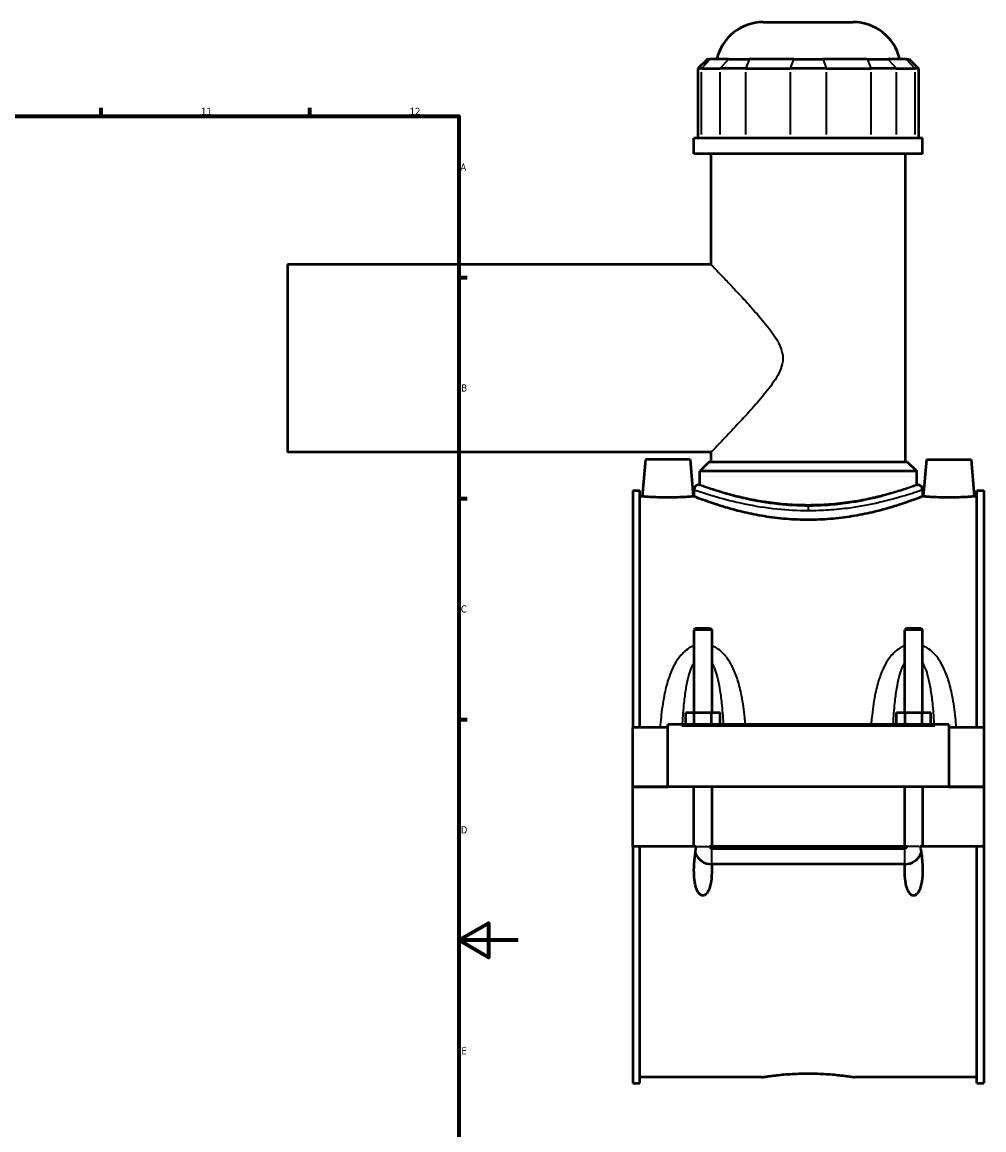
# Model space of a CAD drawing. Header units: millimetres. Extents: x -277 to 997, y -139 to 1185.
# Tile 7 of 8: x 674 to 997, y 233 to 606. Entities that reach past the tile are written whole.
import ezdxf

# ---------------------------------------------------------------- set-up
doc = ezdxf.new("R2010")
doc.units = ezdxf.units.MM
for name, color, linetype, lineweight in [('Border (ANSI)', 7, 'Continuous', 70), ('Visible (ANSI)', 7, 'Continuous', 50), ('Visible Narrow (ANSI)', 7, 'Continuous', 35)]:
    doc.layers.add(name, color=color, linetype=linetype, lineweight=lineweight)
doc.styles.add('Note Text (ANSI)', font='tahoma.ttf')

# ---------------------------------------------------------------- blocks, each defined once
blk = doc.blocks.new('Borders Default Border')
at = {"layer": 'Border (ANSI)'}
for p, q in [((700.83, 574), (700.83, 576.8)), ((770.92, 574), (770.92, 576.8)), ((821, 519.75), (823.8, 519.75)), ((821, 445.5), (823.8, 445.5)), ((821, 371.25), (823.8, 371.25))]:
    blk.add_line(p, q, dxfattribs=at)
at = {"layer": 'Border (ANSI)', "flags": 128}
for points in [[(20, 20), (20, 574), (821, 574), (821, 20), (20, 20)], [(841, 297), (821, 297), (831, 302.77), (831, 291.23), (821, 297)]]:
    blk.add_lwpolyline(points, dxfattribs=at)
at = {"layer": 'Border (ANSI)', "color": 5, "true_color": 0x0000ff, "char_height": 2.4, "attachment_point": 7, "style": 'Note Text (ANSI)'}
for s, insert in [('11', (734.43, 574.4)), ('12', (804.52, 574.4)), ('A', (821.58, 555.68)), ('B', (821.87, 481.43)), ('C', (821.71, 407.13)), ('D', (821.72, 332.93)), ('E', (821.91, 258.68))]:
    blk.add_mtext(s, dxfattribs=dict(at, insert=insert))

msp = doc.modelspace()

# ---------------------------------------------------------------- linework, layer by layer
at = {"layer": 'Visible (ANSI)'}
for p, q in [((923.32, 605.58), (953.58, 605.58)), ((904.57, 593.19), (901.37, 589.99)), ((904.57, 593.19), (905.54, 593.19)), ((911.72, 593.19), (905.54, 593.19)), ((911.72, 593.19), (918.64, 593.19)), ((933.55, 593.19), (918.64, 593.19)), ((933.55, 593.19), (943.35, 593.19)), ((958.25, 593.19), (943.35, 593.19)), ((958.25, 593.19), (965.18, 593.19)), ((971.36, 593.19), (965.18, 593.19)), ((971.36, 593.19), (972.33, 593.19)), ((972.33, 593.19), (975.53, 589.99)), ((902.58, 589.99), (901.37, 589.99)), ((901.37, 589.99), (901.37, 566.64)), ((902.58, 589.99), (908.76, 589.99)), ((917.42, 589.99), (908.76, 589.99)), ((917.42, 589.99), (932.32, 589.99)), ((944.57, 589.99), (932.32, 589.99)), ((944.57, 589.99), (959.48, 589.99)), ((968.14, 589.99), (959.48, 589.99)), ((968.14, 589.99), (974.31, 589.99)), ((975.53, 589.99), (974.31, 589.99)), ((975.53, 589.99), (975.53, 566.64)), ((976.85, 566.64), (900.05, 566.64)), ((900.05, 561.33), (900.05, 566.64)), ((976.85, 561.33), (976.85, 566.64)), ((976.85, 561.33), (900.05, 561.33)), ((905.81, 524.08), (905.81, 561.33)), ((971.09, 457.83), (971.09, 561.33)), ((763.45, 524.08), (763.45, 461.08)), ((905.81, 524.08), (763.45, 524.08)), ((905.81, 461.08), (763.45, 461.08)), ((883.75, 458.58), (882.66, 446.18)), ((898.75, 458.58), (883.75, 458.58)), ((898.75, 458.58), (899.83, 446.18)), ((905.81, 457.83), (905.81, 461.08)), ((978.15, 458.58), (977.06, 446.18)), ((978.15, 458.58), (993.15, 458.58)), ((993.15, 458.58), (994.23, 446.18)), ((905.17, 457.83), (901.97, 454.63)), ((974.93, 454.63), (901.97, 454.63)), ((901.97, 450.08), (901.97, 454.63)), ((905.17, 457.83), (971.73, 457.83)), ((971.73, 457.83), (974.93, 454.63)), ((974.93, 450.08), (974.93, 454.63)), ((879.45, 448.13), (879.45, 368.58)), ((879.45, 448.13), (881.81, 448.13)), ((881.81, 368.58), (881.81, 448.13)), ((900.05, 448.48), (900.05, 446.18)), ((901.65, 450.08), (901.97, 450.08)), ((974.93, 450.08), (975.25, 450.08)), ((976.85, 448.48), (976.85, 446.18)), ((995.09, 368.58), (995.09, 448.13)), ((995.09, 448.13), (997.45, 448.13)), ((997.45, 448.13), (997.45, 368.58)), ((882.66, 446.18), (881.81, 446.18)), ((900.05, 446.18), (899.83, 446.18)), ((977.06, 446.18), (976.85, 446.18)), ((995.09, 446.18), (994.23, 446.18)), ((900.65, 401.96), (900.05, 401.36)), ((900.05, 401.36), (900.05, 373.58)), ((906.05, 401.36), (900.05, 401.36)), ((900.65, 401.96), (905.45, 401.96)), ((905.45, 401.96), (906.05, 401.36)), ((906.05, 401.36), (906.05, 373.58)), ((971.45, 401.96), (970.85, 401.36)), ((970.85, 373.58), (970.85, 401.36)), ((976.85, 401.36), (970.85, 401.36)), ((971.45, 401.96), (976.25, 401.96)), ((976.25, 401.96), (976.85, 401.36)), ((976.85, 373.58), (976.85, 401.36)), ((897.27, 369.58), (897.27, 373.58)), ((897.27, 373.58), (900.16, 373.58)), ((900.16, 369.58), (900.16, 373.58)), ((900.16, 373.58), (905.93, 373.58)), ((905.93, 369.58), (905.93, 373.58)), ((905.93, 373.58), (908.82, 373.58)), ((908.82, 369.58), (908.82, 373.58)), ((968.07, 369.58), (968.07, 373.58)), ((968.07, 373.58), (970.96, 373.58)), ((970.96, 369.58), (970.96, 373.58)), ((970.96, 373.58), (976.73, 373.58)), ((976.73, 369.58), (976.73, 373.58)), ((976.73, 373.58), (979.62, 373.58)), ((979.62, 369.58), (979.62, 373.58)), ((891.25, 368.58), (879.45, 368.58)), ((879.45, 348.63), (879.45, 368.58)), ((891.25, 369.08), (891.25, 369.58)), ((985.65, 369.58), (891.25, 369.58)), ((891.25, 348.63), (891.25, 369.08)), ((985.65, 369.58), (985.65, 369.08)), ((985.65, 369.08), (985.65, 348.63)), ((997.45, 368.58), (985.65, 368.58)), ((997.45, 368.58), (997.45, 348.63)), ((879.45, 348.63), (891.25, 348.63)), ((879.45, 328.58), (879.45, 348.53)), ((900.05, 348.53), (879.45, 348.53)), ((985.65, 348.63), (891.25, 348.63)), ((900.05, 348.63), (900.05, 348.53)), ((900.05, 328.58), (900.05, 348.53)), ((906.05, 348.63), (906.05, 348.53)), ((906.05, 348.53), (906.05, 328.58)), ((970.85, 348.53), (906.05, 348.53)), ((970.85, 348.53), (970.85, 348.63)), ((970.85, 328.58), (970.85, 348.53)), ((976.85, 348.53), (976.85, 348.63)), ((976.85, 348.53), (976.85, 328.58)), ((997.45, 348.53), (976.85, 348.53)), ((985.65, 348.63), (997.45, 348.63)), ((997.45, 348.53), (997.45, 328.58)), ((900.05, 328.58), (879.45, 328.58)), ((879.45, 328.58), (879.45, 249.03)), ((881.81, 249.03), (881.81, 328.58)), ((900.84, 328.58), (900.05, 328.58)), ((906.05, 328.58), (905.26, 328.58)), ((970.85, 328.58), (906.05, 328.58)), ((906.05, 327.91), (970.85, 327.91)), ((971.64, 328.58), (970.85, 328.58)), ((976.85, 328.58), (976.06, 328.58)), ((997.45, 328.58), (976.85, 328.58)), ((995.09, 249.03), (995.09, 328.58)), ((997.45, 328.58), (997.45, 249.03)), ((970.85, 322.64), (906.05, 322.64)), ((922.77, 250.98), (881.81, 250.98)), ((995.09, 250.98), (954.13, 250.98)), ((879.45, 249.03), (881.81, 249.03)), ((995.09, 249.03), (997.45, 249.03))]:
    msp.add_line(p, q, dxfattribs=at)
for centre, radius, start, end in [((923.32, 589.58), 16, 90, 166.9604), ((953.58, 589.58), 16, 13.0396, 90), ((901.65, 448.48), 1.6, 90, 180), ((975.25, 448.48), 1.6, 0, 90), ((906.05, 328.58), 6, 201.6741, 269.4722), ((970.85, 328.58), 6, 270.5278, 338.3259)]:
    msp.add_arc(centre, radius, start, end, dxfattribs=at)
for points, knots in [([(891.25, 445.8), (890.17, 445.8), (889.01, 445.82), (886.9, 445.89), (885.93, 445.94), (884.41, 446.04), (883.75, 446.09), (882.88, 446.16), (882.66, 446.18), (882.66, 446.18)], [2.593522, 2.593522, 2.593522, 2.593522, 2.917856, 2.917856, 3.242191, 3.242191, 3.566237, 3.566237, 3.890283, 3.890283, 3.890283, 3.890283]), ([(899.83, 446.18), (899.83, 446.18), (899.62, 446.16), (898.74, 446.09), (898.09, 446.04), (896.56, 445.94), (895.6, 445.89), (893.48, 445.82), (892.33, 445.8), (891.25, 445.8)], [6.483805, 6.483805, 6.483805, 6.483805, 6.80785, 6.80785, 7.131896, 7.131896, 7.456231, 7.456231, 7.780565, 7.780565, 7.780565, 7.780565]), ([(938.45, 438.31), (936.01, 438.31), (933.49, 438.41), (928.51, 438.82), (926.04, 439.13), (921.32, 439.9), (919.06, 440.35), (914.9, 441.32), (912.99, 441.84), (909.61, 442.81), (908.02, 443.32), (905.21, 444.26), (903.98, 444.69), (902.02, 445.42), (901.27, 445.7), (900.28, 446.08), (900.05, 446.18), (900.05, 446.18)], [0, 0, 0, 0, 0.732248, 0.732248, 1.464496, 1.464496, 2.196743, 2.196743, 2.928991, 2.928991, 3.660549, 3.660549, 4.392108, 4.392108, 5.123666, 5.123666, 5.855224, 5.855224, 5.855224, 5.855224]), ([(976.85, 446.18), (976.85, 446.18), (976.61, 446.08), (975.63, 445.7), (974.88, 445.42), (972.91, 444.69), (971.69, 444.26), (968.88, 443.32), (967.29, 442.81), (963.91, 441.84), (962, 441.32), (957.83, 440.35), (955.58, 439.9), (950.86, 439.13), (948.39, 438.82), (943.4, 438.41), (940.89, 438.31), (938.45, 438.31)], [17.565672, 17.565672, 17.565672, 17.565672, 18.297231, 18.297231, 19.028789, 19.028789, 19.760347, 19.760347, 20.491905, 20.491905, 21.224153, 21.224153, 21.956401, 21.956401, 22.688649, 22.688649, 23.420896, 23.420896, 23.420896, 23.420896]), ([(985.65, 445.8), (984.57, 445.8), (983.41, 445.82), (981.3, 445.89), (980.33, 445.94), (978.81, 446.04), (978.15, 446.09), (977.28, 446.16), (977.06, 446.18), (977.06, 446.18)], [0, 0, 0, 0, 0.324335, 0.324335, 0.648669, 0.648669, 0.972715, 0.972715, 1.296761, 1.296761, 1.296761, 1.296761]), ([(994.23, 446.18), (994.23, 446.18), (994.02, 446.16), (993.14, 446.09), (992.49, 446.04), (990.96, 445.94), (990, 445.89), (987.88, 445.82), (986.73, 445.8), (985.65, 445.8)], [3.890283, 3.890283, 3.890283, 3.890283, 4.214329, 4.214329, 4.538374, 4.538374, 4.862709, 4.862709, 5.187044, 5.187044, 5.187044, 5.187044]), ([(905.99, 322.64), (906.03, 321.93), (906.05, 321.25), (906.05, 319.39), (905.98, 318.08), (905.7, 316.19), (905.57, 315.57), (905.22, 314.39), (905.01, 313.82), (904.5, 312.94), (904.18, 312.52), (903.7, 312.21), (903.58, 312.14), (903.32, 312.06), (903.18, 312.03), (902.88, 312.03), (902.7, 312.07), (902.36, 312.22), (902.21, 312.32), (901.54, 312.89), (901.17, 313.64), (900.58, 315.22), (900.36, 316.29), (900.09, 318.47), (900.05, 319.57), (900.05, 321.9), (900.13, 323.35), (900.42, 326.09), (900.61, 327.38), (900.84, 328.58)], [1.15278, 1.15278, 1.15278, 1.15278, 1.359554, 1.359554, 1.734678, 1.734678, 1.92224, 1.92224, 2.109803, 2.109803, 2.246381, 2.246381, 2.28528, 2.28528, 2.324179, 2.324179, 2.375747, 2.375747, 2.427315, 2.427315, 2.648473, 2.648473, 2.965963, 2.965963, 3.283452, 3.283452, 3.694882, 3.694882, 4.060302, 4.060302, 4.060302, 4.060302]), ([(905.26, 328.58), (905.28, 328.47), (905.32, 328.37), (905.44, 328.19), (905.51, 328.11), (905.66, 328.01), (905.74, 327.97), (905.89, 327.92), (905.97, 327.91), (906.05, 327.91)], [0.0000629, 0.0000629, 0.0000629, 0.0000629, 0.0332254, 0.0332254, 0.0652685, 0.0652685, 0.0898032, 0.0898032, 0.1137457, 0.1137457, 0.1137457, 0.1137457]), ([(976.06, 328.58), (976.22, 327.74), (976.36, 326.88), (976.72, 324.15), (976.85, 322.28), (976.85, 319.39), (976.78, 318.08), (976.5, 316.19), (976.37, 315.57), (976.02, 314.39), (975.81, 313.82), (975.3, 312.94), (974.98, 312.52), (974.5, 312.21), (974.38, 312.14), (974.12, 312.06), (973.98, 312.03), (973.72, 312.03), (973.58, 312.06), (973.32, 312.14), (973.19, 312.21), (972.71, 312.52), (972.4, 312.94), (971.88, 313.82), (971.67, 314.39), (971.33, 315.57), (971.2, 316.19), (970.91, 318.08), (970.85, 319.39), (970.85, 321.25), (970.87, 321.93), (970.91, 322.64)], [0.584462, 0.584462, 0.584462, 0.584462, 0.828923, 0.828923, 1.359554, 1.359554, 1.734678, 1.734678, 1.92224, 1.92224, 2.109803, 2.109803, 2.246381, 2.246381, 2.28528, 2.28528, 2.324179, 2.324179, 2.363078, 2.363078, 2.401977, 2.401977, 2.538555, 2.538555, 2.726117, 2.726117, 2.91368, 2.91368, 3.288804, 3.288804, 3.495577, 3.495577, 3.495577, 3.495577]), ([(970.85, 327.91), (970.95, 327.91), (971.05, 327.93), (971.24, 328.01), (971.33, 328.06), (971.46, 328.19), (971.51, 328.26), (971.59, 328.41), (971.62, 328.49), (971.64, 328.58)], [0, 0, 0, 0, 0.0301742, 0.0301742, 0.061514, 0.061514, 0.0866927, 0.0866927, 0.1134876, 0.1134876, 0.1134876, 0.1134876]), ([(922.77, 250.98), (922.77, 250.98), (922.86, 250.99), (923.26, 251.06), (923.56, 251.1), (924.36, 251.22), (924.86, 251.29), (926.01, 251.45), (926.67, 251.53), (928.06, 251.69), (928.84, 251.77), (930.55, 251.93), (931.48, 252), (933.41, 252.12), (934.42, 252.17), (936.44, 252.23), (937.46, 252.25), (938.45, 252.25)], [7.100974, 7.100974, 7.100974, 7.100974, 7.396845, 7.396845, 7.692716, 7.692716, 7.988586, 7.988586, 8.284457, 8.284457, 8.580334, 8.580334, 8.876211, 8.876211, 9.172089, 9.172089, 9.467966, 9.467966, 9.467966, 9.467966]), ([(938.45, 252.25), (939.43, 252.25), (940.45, 252.23), (942.48, 252.17), (943.49, 252.12), (945.42, 252), (946.34, 251.93), (948.05, 251.77), (948.84, 251.69), (950.23, 251.53), (950.88, 251.45), (952.03, 251.29), (952.53, 251.22), (953.33, 251.1), (953.64, 251.06), (954.03, 250.99), (954.13, 250.98), (954.13, 250.98)], [0, 0, 0, 0, 0.295877, 0.295877, 0.591755, 0.591755, 0.887632, 0.887632, 1.183509, 1.183509, 1.47938, 1.47938, 1.77525, 1.77525, 2.071121, 2.071121, 2.366991, 2.366991, 2.366991, 2.366991])]:
    msp.add_open_spline(points, degree=3, knots=knots, dxfattribs=at)
for points in [[(906.05, 322.64), (906.03, 322.64), (906.01, 322.64), (905.99, 322.64)], [(970.91, 322.64), (970.89, 322.64), (970.87, 322.64), (970.85, 322.64)]]:
    msp.add_open_spline(points, degree=3, dxfattribs=at)
at = {"layer": 'Visible Narrow (ANSI)'}
for p, q in [((905.39, 593.03), (902.73, 590.15)), ((911.57, 593.03), (908.91, 590.15)), ((918.58, 593.03), (917.48, 590.15)), ((933.49, 593.03), (932.39, 590.15)), ((943.41, 593.03), (944.51, 590.15)), ((958.31, 593.03), (959.42, 590.15)), ((965.33, 593.03), (967.99, 590.15)), ((971.5, 593.03), (974.16, 590.15)), ((902.58, 567.81), (902.58, 588.82)), ((908.76, 588.82), (908.76, 567.81)), ((917.42, 567.81), (917.42, 588.82)), ((932.32, 588.82), (932.32, 567.81)), ((944.57, 567.81), (944.57, 588.82)), ((959.48, 588.82), (959.48, 567.81)), ((968.14, 567.81), (968.14, 588.82)), ((974.31, 588.82), (974.31, 567.81)), ((938.45, 442.91), (938.45, 441.55)), ((895.97, 369.08), (980.93, 369.08)), ((901.01, 328.58), (905.08, 328.58)), ((906.05, 322.72), (906.05, 327.68)), ((970.85, 322.72), (970.85, 327.68)), ((975.88, 328.58), (971.81, 328.58))]:
    msp.add_line(p, q, dxfattribs=at)
for points, knots in [([(905.81, 524.08), (905.81, 524.08), (906.02, 523.85), (906.88, 522.97), (907.51, 522.31), (909.12, 520.63), (910.09, 519.62), (912.23, 517.36), (913.4, 516.12), (915.97, 513.37), (917.48, 511.74), (920.57, 508.3), (922.15, 506.5), (924.4, 503.73), (925.13, 502.8), (926.51, 500.93), (927.16, 499.98), (928.33, 498.04), (928.85, 497.05), (929.63, 494.95), (929.9, 493.84), (929.9, 492.58)], [16.806886, 16.806886, 16.806886, 16.806886, 17.453127, 17.453127, 18.099368, 18.099368, 18.745609, 18.745609, 19.39185, 19.39185, 20.146183, 20.146183, 20.900515, 20.900515, 21.277682, 21.277682, 21.654848, 21.654848, 22.032015, 22.032015, 22.409181, 22.409181, 22.409181, 22.409181]), ([(929.9, 492.58), (929.9, 491.32), (929.63, 490.21), (928.85, 488.1), (928.33, 487.11), (927.16, 485.17), (926.51, 484.23), (925.13, 482.35), (924.4, 481.43), (922.15, 478.66), (920.57, 476.85), (917.48, 473.42), (915.97, 471.79), (913.4, 469.03), (912.23, 467.79), (910.09, 465.54), (909.12, 464.52), (907.51, 462.85), (906.88, 462.19), (906.02, 461.3), (905.81, 461.08), (905.81, 461.08)], [0, 0, 0, 0, 0.377166, 0.377166, 0.754333, 0.754333, 1.131499, 1.131499, 1.508666, 1.508666, 2.262999, 2.262999, 3.017332, 3.017332, 3.663572, 3.663572, 4.309813, 4.309813, 4.956054, 4.956054, 5.602295, 5.602295, 5.602295, 5.602295]), ([(900.05, 448.48), (900.05, 448.48), (900.3, 448.39), (901.9, 447.84), (904.31, 447), (910.29, 445.27), (913.44, 444.44), (920.37, 443.01), (924.11, 442.39), (931.42, 441.65), (934.93, 441.46), (938.45, 441.46)], [-17.548753, -17.548753, -17.548753, -17.548753, -16.824627, -16.824627, -15.16065, -15.16065, -13.900455, -13.900455, -12.712276, -12.712276, -11.699167, -11.699167, -11.699167, -11.699167]), ([(938.45, 442.95), (935.08, 442.95), (931.71, 443.14), (924.71, 443.9), (921.12, 444.52), (914.48, 445.98), (911.46, 446.82), (905.73, 448.58), (903.43, 449.43), (901.89, 449.99), (901.65, 450.08), (901.65, 450.08)], [11.699167, 11.699167, 11.699167, 11.699167, 12.712276, 12.712276, 13.900455, 13.900455, 15.16065, 15.16065, 16.824627, 16.824627, 17.548753, 17.548753, 17.548753, 17.548753]), ([(938.45, 443.3), (936.13, 443.3), (933.75, 443.39), (929.02, 443.74), (926.67, 444), (922.19, 444.66), (920.04, 445.05), (916.08, 445.89), (914.26, 446.33), (911.05, 447.17), (909.53, 447.61), (906.86, 448.42), (905.7, 448.8), (903.83, 449.42), (903.12, 449.67), (902.19, 450), (901.97, 450.08), (901.97, 450.08)], [0, 0, 0, 0, 0.694071, 0.694071, 1.388142, 1.388142, 2.082212, 2.082212, 2.776283, 2.776283, 3.469911, 3.469911, 4.163538, 4.163538, 4.857166, 4.857166, 5.550794, 5.550794, 5.550794, 5.550794]), ([(975.24, 450.08), (975.25, 450.08), (975.12, 450.03), (974.2, 449.69), (972.7, 449.14), (968.14, 447.62), (965, 446.66), (958.4, 445.06), (955.18, 444.4), (949.58, 443.6), (947.32, 443.35), (942.85, 443.03), (940.65, 442.95), (938.45, 442.95)], [29.247912, 29.247912, 29.247912, 29.247912, 29.785456, 29.785456, 31.154916, 31.154916, 32.60971, 32.60971, 33.728517, 33.728517, 34.434926, 34.434926, 35.097502, 35.097502, 35.097502, 35.097502]), ([(974.93, 450.08), (974.93, 450.08), (974.7, 450), (973.77, 449.67), (973.06, 449.42), (971.19, 448.8), (970.03, 448.42), (967.36, 447.61), (965.85, 447.17), (962.63, 446.33), (960.82, 445.89), (956.85, 445.05), (954.71, 444.66), (950.22, 444), (947.88, 443.74), (943.15, 443.39), (940.76, 443.3), (938.45, 443.3)], [16.652381, 16.652381, 16.652381, 16.652381, 17.346009, 17.346009, 18.039636, 18.039636, 18.733264, 18.733264, 19.426892, 19.426892, 20.120962, 20.120962, 20.815033, 20.815033, 21.509104, 21.509104, 22.203175, 22.203175, 22.203175, 22.203175]), ([(938.45, 441.46), (940.75, 441.46), (943.04, 441.54), (947.7, 441.85), (950.06, 442.1), (955.91, 442.89), (959.27, 443.54), (966.15, 445.11), (969.43, 446.06), (974.19, 447.55), (975.75, 448.1), (976.71, 448.43), (976.85, 448.48), (976.84, 448.48)], [-35.097502, -35.097502, -35.097502, -35.097502, -34.434926, -34.434926, -33.728517, -33.728517, -32.60971, -32.60971, -31.154916, -31.154916, -29.785456, -29.785456, -29.247912, -29.247912, -29.247912, -29.247912]), ([(900.05, 396.04), (899.5, 395.83), (898.98, 395.56), (897.73, 394.8), (897.05, 394.24), (895.89, 393.09), (895.4, 392.52), (894.24, 390.96), (893.64, 389.94), (892.43, 387.52), (891.87, 386.08), (890.84, 382.86), (890.4, 381.06), (889.57, 376.82), (889.23, 374.36), (888.86, 370.78), (888.76, 369.68), (888.67, 368.58)], [-3.706654, -3.706654, -3.706654, -3.706654, -3.529554, -3.529554, -3.262808, -3.262808, -3.031458, -3.031458, -2.672993, -2.672993, -2.213301, -2.213301, -1.670286, -1.670286, -0.958312, -0.958312, -0.647322, -0.647322, -0.647322, -0.647322]), ([(917.34, 369.58), (917.28, 370.34), (917.2, 371.11), (916.87, 374.36), (916.53, 376.82), (915.69, 381.06), (915.25, 382.86), (914.22, 386.08), (913.66, 387.52), (912.46, 389.94), (911.85, 390.96), (910.7, 392.52), (910.21, 393.09), (909.05, 394.24), (908.36, 394.8), (907.12, 395.56), (906.59, 395.83), (906.05, 396.04)], [-7.287324, -7.287324, -7.287324, -7.287324, -7.070628, -7.070628, -6.358653, -6.358653, -5.815638, -5.815638, -5.355946, -5.355946, -4.997481, -4.997481, -4.766132, -4.766132, -4.499385, -4.499385, -4.322285, -4.322285, -4.322285, -4.322285]), ([(970.85, 396.04), (970.3, 395.83), (969.78, 395.56), (968.53, 394.8), (967.85, 394.24), (966.69, 393.09), (966.2, 392.52), (965.04, 390.96), (964.44, 389.94), (963.23, 387.52), (962.67, 386.08), (961.64, 382.86), (961.2, 381.06), (960.37, 376.82), (960.03, 374.36), (959.69, 371.11), (959.62, 370.34), (959.56, 369.58)], [-3.707041, -3.707041, -3.707041, -3.707041, -3.52994, -3.52994, -3.263193, -3.263193, -3.031843, -3.031843, -2.673377, -2.673377, -2.213684, -2.213684, -1.670668, -1.670668, -0.958693, -0.958693, -0.742002, -0.742002, -0.742002, -0.742002]), ([(988.22, 368.58), (988.14, 369.68), (988.04, 370.78), (987.67, 374.36), (987.33, 376.82), (986.49, 381.06), (986.05, 382.86), (985.02, 386.08), (984.46, 387.52), (983.26, 389.94), (982.65, 390.96), (981.5, 392.52), (981.01, 393.09), (979.85, 394.24), (979.16, 394.8), (977.92, 395.56), (977.39, 395.83), (976.85, 396.04)], [-7.382003, -7.382003, -7.382003, -7.382003, -7.071018, -7.071018, -6.359044, -6.359044, -5.816028, -5.816028, -5.356335, -5.356335, -4.997869, -4.997869, -4.766518, -4.766518, -4.499772, -4.499772, -4.322671, -4.322671, -4.322671, -4.322671]), ([(896.22, 369.58), (896.22, 369.7), (896.23, 369.83), (896.36, 372.25), (896.53, 374.51), (896.93, 378.4), (897.14, 380.05), (897.64, 383.01), (897.91, 384.33), (898.5, 386.55), (898.79, 387.49), (899.35, 388.91), (899.58, 389.45), (899.91, 390.06), (899.98, 390.18), (900.05, 390.3)], [0.919184, 0.919184, 0.919184, 0.919184, 0.958312, 0.958312, 1.670286, 1.670286, 2.213301, 2.213301, 2.672993, 2.672993, 3.031458, 3.031458, 3.262808, 3.262808, 3.321579, 3.321579, 3.321579, 3.321579]), ([(906.05, 390.3), (906.12, 390.18), (906.18, 390.06), (906.51, 389.45), (906.75, 388.91), (907.31, 387.49), (907.6, 386.55), (908.18, 384.33), (908.45, 383.01), (908.95, 380.05), (909.17, 378.4), (909.57, 374.51), (909.73, 372.25), (909.87, 369.83), (909.87, 369.7), (909.88, 369.58)], [4.70736, 4.70736, 4.70736, 4.70736, 4.766132, 4.766132, 4.997481, 4.997481, 5.355946, 5.355946, 5.815638, 5.815638, 6.358653, 6.358653, 7.070628, 7.070628, 7.109755, 7.109755, 7.109755, 7.109755]), ([(967.02, 369.58), (967.02, 369.7), (967.03, 369.83), (967.16, 372.25), (967.33, 374.51), (967.73, 378.4), (967.94, 380.05), (968.44, 383.01), (968.71, 384.33), (969.3, 386.55), (969.59, 387.49), (970.15, 388.91), (970.38, 389.45), (970.71, 390.06), (970.78, 390.18), (970.85, 390.3)], [0.91957, 0.91957, 0.91957, 0.91957, 0.958693, 0.958693, 1.670668, 1.670668, 2.213684, 2.213684, 2.673377, 2.673377, 3.031843, 3.031843, 3.263193, 3.263193, 3.321965, 3.321965, 3.321965, 3.321965]), ([(976.85, 390.3), (976.92, 390.18), (976.98, 390.06), (977.31, 389.45), (977.55, 388.91), (978.11, 387.49), (978.4, 386.55), (978.98, 384.33), (979.25, 383.01), (979.75, 380.05), (979.97, 378.4), (980.37, 374.51), (980.53, 372.25), (980.67, 369.83), (980.67, 369.7), (980.68, 369.58)], [4.707747, 4.707747, 4.707747, 4.707747, 4.766518, 4.766518, 4.997869, 4.997869, 5.356335, 5.356335, 5.816028, 5.816028, 6.359044, 6.359044, 7.071018, 7.071018, 7.110141, 7.110141, 7.110141, 7.110141])]:
    msp.add_open_spline(points, degree=3, knots=knots, dxfattribs=at)

# ---------------------------------------------------------------- block references
msp.add_blockref('Borders Default Border', (0, 0))

doc.saveas('drawing.dxf')
